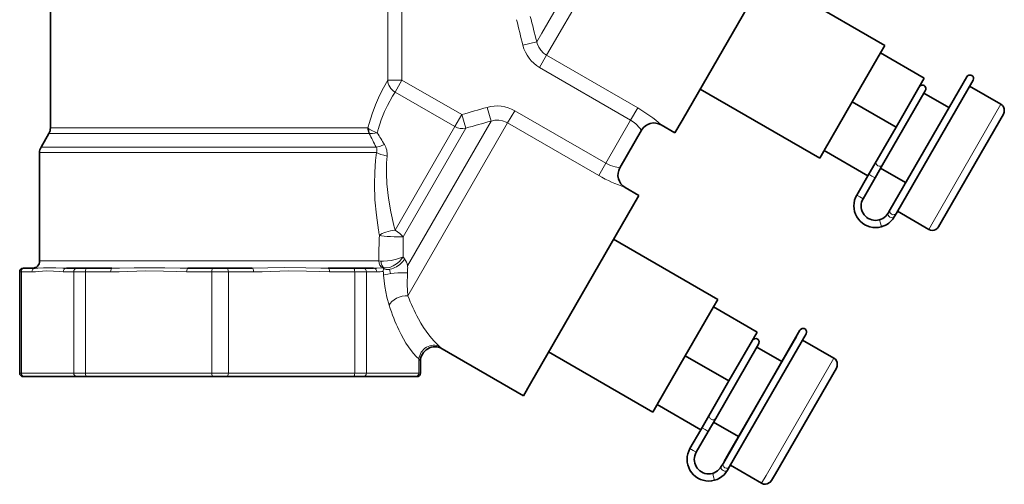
# Model space of a CAD drawing. Extents: x 353 to 846, y 131 to 745.
# Tile 5 of 12: x 699 to 835, y 337 to 401. Entities that reach past the tile are written whole.
import ezdxf

# ---------------------------------------------------------------- set-up
doc = ezdxf.new("R2010")
doc.units = 0

msp = doc.modelspace()

# ---------------------------------------------------------------- linework, layer by layer
at = {"color": 7, "lineweight": 35}
for p, q in [((703.213745, 442.666931), (703.213745, 386.470764)), ((805.713745, 413.515442), (790.693115, 387.498901)), ((830.113464, 393.558868), (819.509888, 375.192902)), ((830.984741, 393.067993), (820.375916, 374.692902)), ((784.713745, 377.142395), (769.693115, 351.125824)), ((807.013428, 358.481995), (796.409851, 340.116028)), ((807.884705, 357.991119), (797.275879, 339.616028))]:
    msp.add_line(p, q, dxfattribs=at)
at = {"color": 7, "lineweight": 13}
for p, q in [((786.364197, 421.515808), (772.716675, 397.877594)), ((783.221558, 420.315186), (771.265137, 399.606049)), ((752.675049, 367.407135), (764.236328, 387.431824)), ((703.213745, 386.470764), (747.162598, 386.470764)), ((752.718872, 363.240326), (766.537292, 387.174591)), ((703.012756, 385.720764), (747.337463, 385.720764)), ((701.914734, 383.818848), (748.33551, 383.818848)), ((701.713745, 383.068848), (748.383179, 383.068848)), ((701.713745, 368.068848), (748.65332, 368.068848))]:
    msp.add_line(p, q, dxfattribs=at)
at = {"color": 7, "lineweight": 35, "ltscale": 0.477833}
for p, q in [((818.766357, 397.896606), (802.213745, 407.453278)), ((809.766357, 382.308136), (793.213745, 391.864807))]:
    msp.add_line(p, q, dxfattribs=at)
at = {"color": 7, "lineweight": 13, "ltscale": 0.243246}
for p, q in [((749.922852, 402.835083), (749.922852, 393.105255)), ((751.898071, 402.835083), (751.898071, 393.105255))]:
    msp.add_line(p, q, dxfattribs=at)
at = {"color": 7, "lineweight": 13, "ltscale": 0.035051}
msp.add_line((770.564087, 398.391876), (771.265137, 399.606049), dxfattribs=at)
at = {"color": 7, "lineweight": 13, "ltscale": 0.049263}
msp.add_line((768.653259, 397.910614), (770.564087, 398.391876), dxfattribs=at)
at = {"color": 7, "lineweight": 13, "ltscale": 0.038966}
msp.add_line((771.937378, 396.527771), (772.716675, 397.877594), dxfattribs=at)
at = {"color": 7, "lineweight": 35, "ltscale": 0.194856}
for p, q in [((814.266357, 390.102356), (818.163513, 396.852356)), ((824.225708, 393.352356), (820.328552, 386.602356)), ((787.229248, 348.214844), (791.126404, 354.964844)), ((797.188599, 351.464844), (793.291443, 344.714844))]:
    msp.add_line(p, q, dxfattribs=at)
at = {"color": 7, "lineweight": 35, "ltscale": 0.030144}
for p, q in [((818.163513, 396.852356), (818.766357, 397.896606)), ((795.023499, 361.714844), (795.626404, 362.759064))]:
    msp.add_line(p, q, dxfattribs=at)
at = {"color": 7, "lineweight": 35, "ltscale": 0.175}
for p, q in [((824.225708, 393.352356), (818.163513, 396.852356)), ((820.328552, 386.602356), (814.266357, 390.102356)), ((816.431458, 379.852356), (810.369263, 383.352356)), ((801.085693, 358.214844), (795.023499, 361.714844)), ((797.188599, 351.464844), (791.126404, 354.964844)), ((793.291443, 344.714844), (787.229248, 348.214844))]:
    msp.add_line(p, q, dxfattribs=at)
at = {"color": 7, "lineweight": 13, "ltscale": 0.048749}
msp.add_line((770.962402, 394.83905), (771.937378, 396.527771), dxfattribs=at)
at = {"color": 7, "lineweight": 13, "ltscale": 0.364054}
for p, q in [((784.548584, 389.246704), (771.937378, 396.527771)), ((783.573608, 387.557953), (770.962402, 394.83905)), ((767.512329, 388.863342), (780.123535, 381.582275)), ((766.537292, 387.174591), (779.148499, 379.893524))]:
    msp.add_line(p, q, dxfattribs=at)
at = {"color": 7, "lineweight": 13, "ltscale": 0.04938}
msp.add_line((751.898071, 393.105255), (749.922852, 393.105255), dxfattribs=at)
at = {"color": 7, "lineweight": 13, "ltscale": 0.047916}
for p, q in [((751.898071, 393.105255), (750.939758, 391.445404)), ((760.187866, 388.319153), (759.229553, 386.659302))]:
    msp.add_line(p, q, dxfattribs=at)
at = {"color": 7, "lineweight": 13, "ltscale": 0.239306}
for p, q in [((751.898071, 393.105255), (760.187866, 388.319153)), ((750.939758, 391.445404), (759.229553, 386.659302))]:
    msp.add_line(p, q, dxfattribs=at)
at = {"color": 7, "lineweight": 35, "ltscale": 0.295875}
for p, q in [((818.455261, 381.366211), (824.372742, 391.615631)), ((795.355225, 346.289337), (801.272705, 356.538757))]:
    msp.add_line(p, q, dxfattribs=at)
at = {"color": 7, "lineweight": 35, "ltscale": 0.125108}
for p, q in [((834.854858, 389.762634), (830.520996, 392.264771)), ((824.854858, 372.442108), (820.520996, 374.944244))]:
    msp.add_line(p, q, dxfattribs=at)
at = {"color": 7, "lineweight": 35, "ltscale": 0.194855}
for p, q in [((810.369263, 383.352356), (814.266357, 390.102356)), ((820.328552, 386.602356), (816.431458, 379.852356)), ((791.126404, 354.964844), (795.023499, 361.714844)), ((797.188599, 351.464844), (801.085693, 358.214844))]:
    msp.add_line(p, q, dxfattribs=at)
at = {"color": 7, "lineweight": 35, "ltscale": 0.100106}
for p, q in [((827.658691, 389.298523), (824.190918, 391.300659)), ((821.658691, 378.906219), (818.190918, 380.908356))]:
    msp.add_line(p, q, dxfattribs=at)
at = {"color": 7, "lineweight": 13, "ltscale": 0.049262}
msp.add_line((763.697693, 389.327301), (764.236328, 387.431854), dxfattribs=at)
at = {"color": 7, "lineweight": 13, "ltscale": 0.04875}
for p, q in [((767.512329, 388.863342), (766.537292, 387.174591)), ((783.573608, 387.557953), (784.548584, 389.246704)), ((780.123535, 381.582275), (779.148499, 379.893524))]:
    msp.add_line(p, q, dxfattribs=at)
at = {"color": 7, "lineweight": 13, "ltscale": 0.469396}
for p, q in [((834.854858, 389.762634), (825.466919, 373.502289)), ((811.714844, 354.625092), (802.326904, 338.364746))]:
    msp.add_line(p, q, dxfattribs=at)
at = {"color": 7, "lineweight": 13, "ltscale": 0.048969}
msp.add_line((760.187866, 388.319153), (760.734985, 386.438354), dxfattribs=at)
at = {"color": 7, "lineweight": 13, "ltscale": 0.172503}
msp.add_line((783.573608, 387.557953), (780.123535, 381.582275), dxfattribs=at)
at = {"color": 7, "lineweight": 35, "ltscale": 0.048967}
for p, q in [((790.693115, 387.498901), (789.713745, 385.802643)), ((769.693115, 351.125824), (768.713745, 349.429565))]:
    msp.add_line(p, q, dxfattribs=at)
at = {"color": 7, "lineweight": 35, "ltscale": 0.422457}
msp.add_line((835.220886, 388.396606), (826.771729, 373.762299), dxfattribs=at)
at = {"color": 7, "lineweight": 13, "ltscale": 0.00488}
msp.add_line((747.316162, 386.35025), (747.162598, 386.470764), dxfattribs=at)
at = {"color": 7, "lineweight": 13, "ltscale": 0.413555}
msp.add_line((759.229553, 386.659302), (750.958435, 372.333344), dxfattribs=at)
at = {"color": 7, "lineweight": 13, "ltscale": 0.433742}
msp.add_line((760.734985, 386.438354), (752.06012, 371.413086), dxfattribs=at)
at = {"color": 7, "lineweight": 35, "ltscale": 0.15}
msp.add_line((785.080627, 386.168182), (782.080627, 380.972046), dxfattribs=at)
at = {"color": 7, "lineweight": 35, "ltscale": 0.05488}
for p, q in [((789.713745, 385.802643), (787.812622, 386.900238)), ((784.713745, 377.142395), (782.812622, 378.23999))]:
    msp.add_line(p, q, dxfattribs=at)
at = {"color": 7, "lineweight": 35, "ltscale": 0.054903}
msp.add_line((703.012756, 385.720764), (701.914734, 383.818848), dxfattribs=at)
at = {"color": 7, "lineweight": 35, "ltscale": 0.027545}
msp.add_line((809.766357, 382.308136), (810.317261, 383.262299), dxfattribs=at)
at = {"color": 7, "lineweight": 35, "ltscale": 0.0026}
for p, q in [((810.317261, 383.262299), (810.369263, 383.352356)), ((787.177246, 348.124756), (787.229248, 348.214844))]:
    msp.add_line(p, q, dxfattribs=at)
at = {"color": 7, "lineweight": 35, "ltscale": 0.375}
msp.add_line((701.713745, 383.068848), (701.713745, 368.068848), dxfattribs=at)
at = {"color": 7, "lineweight": 35, "ltscale": 0.051953}
msp.add_line((817.416199, 379.566498), (818.455261, 381.366211), dxfattribs=at)
at = {"color": 7, "lineweight": 35, "ltscale": 0.076857}
msp.add_line((816.427734, 379.854492), (814.890625, 377.192078), dxfattribs=at)
at = {"color": 7, "lineweight": 35, "ltscale": 0.082977}
for p, q in [((815.756653, 376.692078), (817.416199, 379.566498)), ((792.656555, 341.615204), (794.316101, 344.489624))]:
    msp.add_line(p, q, dxfattribs=at)
at = {"color": 7, "lineweight": 13, "ltscale": 0.012374}
msp.add_line((816.554504, 380.063995), (816.983154, 379.816498), dxfattribs=at)
at = {"color": 7, "lineweight": 13, "ltscale": 0.012501}
for p, q in [((817.416199, 379.566498), (816.983154, 379.816498)), ((815.756653, 376.692078), (815.323608, 376.942078)), ((793.450073, 344.989624), (793.883118, 344.739624)), ((791.790527, 342.115204), (792.223572, 341.865204))]:
    msp.add_line(p, q, dxfattribs=at)
at = {"color": 7, "lineweight": 13, "ltscale": 0.012499}
for p, q in [((814.890625, 377.192078), (815.323608, 376.942078)), ((794.316101, 344.489624), (793.883118, 344.739624)), ((792.656555, 341.615204), (792.223572, 341.865204))]:
    msp.add_line(p, q, dxfattribs=at)
at = {"color": 7, "lineweight": 35, "ltscale": 0.014458}
for p, q in [((819.509888, 375.192902), (819.220703, 374.692078)), ((796.409851, 340.116028), (796.120667, 339.615204)), ((797.275879, 339.616028), (796.986694, 339.115204))]:
    msp.add_line(p, q, dxfattribs=at)
at = {"color": 7, "lineweight": 13, "ltscale": 0.0125}
for p, q in [((818.032166, 373.767334), (818.16803, 373.286163)), ((818.16803, 373.286163), (818.303894, 372.804962)), ((794.932129, 338.69046), (795.067993, 338.20929)), ((795.067993, 338.20929), (795.203857, 337.728088))]:
    msp.add_line(p, q, dxfattribs=at)
at = {"color": 7, "lineweight": 35, "ltscale": 0.014457}
msp.add_line((820.375916, 374.692902), (820.086792, 374.192078), dxfattribs=at)
at = {"color": 7, "lineweight": 35, "ltscale": 0.027544}
for p, q in [((826.771729, 373.762299), (826.220886, 372.808136)), ((786.626404, 347.170593), (787.177246, 348.124756))]:
    msp.add_line(p, q, dxfattribs=at)
at = {"color": 7, "lineweight": 13, "ltscale": 0.030604}
for p, q in [((825.466919, 373.502289), (824.854858, 372.442108)), ((802.326904, 338.364746), (801.714844, 337.304596))]:
    msp.add_line(p, q, dxfattribs=at)
at = {"color": 7, "lineweight": 35, "ltscale": 0.416057}
msp.add_line((795.626404, 362.759064), (781.213745, 371.0802), dxfattribs=at)
at = {"color": 7, "lineweight": 13, "ltscale": 0.000452}
msp.add_line((752.06897, 368.625519), (752.08075, 368.611816), dxfattribs=at)
at = {"color": 7, "lineweight": 35, "ltscale": 0.004758}
for p, q in [((699.460938, 367.068848), (699.651245, 367.068848)), ((699.460938, 352.068848), (699.651245, 352.068848)), ((753.776245, 352.068848), (753.966553, 352.068848))]:
    msp.add_line(p, q, dxfattribs=at)
at = {"color": 7, "lineweight": 35, "ltscale": 0.036139}
msp.add_line((701.096802, 367.068848), (699.651245, 367.068848), dxfattribs=at)
at = {"color": 7, "lineweight": 35, "ltscale": 0.03614}
for p, q in [((706.901184, 367.068848), (705.455566, 367.068848)), ((747.971924, 367.068848), (746.526306, 367.068848))]:
    msp.add_line(p, q, dxfattribs=at)
at = {"color": 7, "lineweight": 35, "ltscale": 0.033824}
for p, q in [((706.901184, 367.068848), (708.25415, 367.068848)), ((745.17334, 367.068848), (746.526306, 367.068848)), ((706.901184, 352.068848), (708.25415, 352.068848)), ((745.17334, 352.068848), (746.526306, 352.068848))]:
    msp.add_line(p, q, dxfattribs=at)
at = {"color": 7, "lineweight": 35, "ltscale": 0.08725}
for p, q in [((711.744141, 367.068848), (708.25415, 367.068848)), ((745.17334, 367.068848), (741.68335, 367.068848))]:
    msp.add_line(p, q, dxfattribs=at)
at = {"color": 7, "lineweight": 35, "ltscale": 0.087248}
for p, q in [((725.757019, 367.068848), (722.26709, 367.068848)), ((731.1604, 367.068848), (727.670471, 367.068848))]:
    msp.add_line(p, q, dxfattribs=at)
at = {"color": 7, "lineweight": 35, "ltscale": 0.047836}
for p, q in [((725.757019, 367.068848), (727.670471, 367.068848)), ((725.757019, 352.068848), (727.670471, 352.068848))]:
    msp.add_line(p, q, dxfattribs=at)
at = {"color": 7, "lineweight": 13, "ltscale": 0.001009}
msp.add_line((748.65332, 368.068848), (748.693665, 368.068848), dxfattribs=at)
at = {"color": 7, "lineweight": 13, "ltscale": 0.000903}
msp.add_line((749.283447, 367.124573), (749.247375, 367.122467), dxfattribs=at)
at = {"color": 7, "lineweight": 13, "ltscale": 0.001426}
msp.add_line((749.377869, 367.048462), (749.360596, 366.99411), dxfattribs=at)
at = {"color": 7, "lineweight": 13, "ltscale": 0.005708}
for p, q in [((698.960938, 366.568848), (699.18927, 366.568848)), ((698.960938, 352.568848), (699.18927, 352.568848)), ((754.23822, 352.568848), (754.466553, 352.568848))]:
    msp.add_line(p, q, dxfattribs=at)
at = {"color": 7, "lineweight": 35, "ltscale": 0.35}
msp.add_line((698.960938, 352.568848), (698.960938, 366.568848), dxfattribs=at)
at = {"color": 7, "lineweight": 13, "ltscale": 0.03614}
msp.add_line((700.634888, 366.568848), (699.18927, 366.568848), dxfattribs=at)
at = {"color": 7, "lineweight": 13, "ltscale": 0.35}
for p, q in [((699.18927, 352.568848), (699.18927, 366.568848)), ((706.439209, 352.568848), (706.439209, 366.568848)), ((708.062805, 352.568848), (708.062805, 366.568848)), ((725.565674, 352.568848), (725.565674, 366.568848)), ((727.861816, 352.568848), (727.861816, 366.568848)), ((745.364685, 352.568848), (745.364685, 366.568848)), ((746.988281, 352.568848), (746.988281, 366.568848))]:
    msp.add_line(p, q, dxfattribs=at)
at = {"color": 7, "lineweight": 13, "ltscale": 0.036139}
for p, q in [((706.439209, 366.568848), (704.993652, 366.568848)), ((748.433838, 366.568848), (746.988281, 366.568848))]:
    msp.add_line(p, q, dxfattribs=at)
at = {"color": 7, "lineweight": 13, "ltscale": 0.04059}
for p, q in [((706.439209, 366.568848), (708.062805, 366.568848)), ((745.364685, 366.568848), (746.988281, 366.568848)), ((706.439209, 352.568848), (708.062805, 352.568848)), ((745.364685, 352.568848), (746.988281, 352.568848))]:
    msp.add_line(p, q, dxfattribs=at)
at = {"color": 7, "lineweight": 13, "ltscale": 0.08725}
for p, q in [((711.552795, 366.568848), (708.062805, 366.568848)), ((745.364685, 366.568848), (741.874695, 366.568848))]:
    msp.add_line(p, q, dxfattribs=at)
at = {"color": 7, "lineweight": 13, "ltscale": 0.087248}
for p, q in [((725.565674, 366.568848), (722.075745, 366.568848)), ((731.351746, 366.568848), (727.861816, 366.568848))]:
    msp.add_line(p, q, dxfattribs=at)
at = {"color": 7, "lineweight": 13, "ltscale": 0.057404}
for p, q in [((725.565674, 366.568848), (727.861816, 366.568848)), ((725.565674, 352.568848), (727.861816, 352.568848))]:
    msp.add_line(p, q, dxfattribs=at)
at = {"color": 7, "lineweight": 35, "ltscale": 0.469395}
msp.add_line((806.518677, 357.625092), (797.130798, 341.364746), dxfattribs=at)
at = {"color": 7, "lineweight": 13, "ltscale": 0.012663}
msp.add_line((757.080322, 356.250824), (757.466553, 355.923126), dxfattribs=at)
at = {"color": 7, "lineweight": 35, "ltscale": 0.324678}
msp.add_line((768.713745, 349.429565), (757.466553, 355.923126), dxfattribs=at)
at = {"color": 7, "lineweight": 35, "ltscale": 0.1}
for p, q in [((804.518677, 354.16098), (801.054565, 356.16098)), ((798.518677, 343.768677), (795.054565, 345.768677))]:
    msp.add_line(p, q, dxfattribs=at)
at = {"color": 7, "lineweight": 35, "ltscale": 0.125}
for p, q in [((811.714844, 354.625092), (807.384705, 357.125092)), ((801.714844, 337.304596), (797.384705, 339.804596))]:
    msp.add_line(p, q, dxfattribs=at)
at = {"color": 7, "lineweight": 35, "ltscale": 0.416058}
msp.add_line((786.626404, 347.170593), (772.213745, 355.49176), dxfattribs=at)
at = {"color": 7, "lineweight": 13, "ltscale": 0.010188}
msp.add_line((754.23822, 354.528595), (754.466553, 354.191071), dxfattribs=at)
at = {"color": 7, "lineweight": 13, "ltscale": 0.048994}
msp.add_line((754.23822, 352.568848), (754.23822, 354.528595), dxfattribs=at)
at = {"color": 7, "lineweight": 35, "ltscale": 0.040556}
msp.add_line((754.466553, 352.568848), (754.466553, 354.191071), dxfattribs=at)
at = {"color": 7, "lineweight": 35, "ltscale": 0.422456}
msp.add_line((812.080872, 353.259064), (803.631775, 338.624756), dxfattribs=at)
at = {"color": 7, "lineweight": 13, "ltscale": 0.181248}
for p, q in [((706.439209, 352.568848), (699.18927, 352.568848)), ((754.23822, 352.568848), (746.988281, 352.568848))]:
    msp.add_line(p, q, dxfattribs=at)
at = {"color": 7, "lineweight": 35, "ltscale": 0.181248}
for p, q in [((706.901184, 352.068848), (699.651245, 352.068848)), ((753.776245, 352.068848), (746.526306, 352.068848))]:
    msp.add_line(p, q, dxfattribs=at)
at = {"color": 7, "lineweight": 13, "ltscale": 0.437572}
for p, q in [((725.565674, 352.568848), (708.062805, 352.568848)), ((745.364685, 352.568848), (727.861816, 352.568848))]:
    msp.add_line(p, q, dxfattribs=at)
at = {"color": 7, "lineweight": 35, "ltscale": 0.437572}
for p, q in [((725.757019, 352.068848), (708.25415, 352.068848)), ((745.17334, 352.068848), (727.670471, 352.068848))]:
    msp.add_line(p, q, dxfattribs=at)
at = {"color": 7, "lineweight": 35, "ltscale": 0.051954}
msp.add_line((794.316101, 344.489624), (795.355225, 346.289337), dxfattribs=at)
at = {"color": 7, "lineweight": 35, "ltscale": 0.075045}
msp.add_line((793.291443, 344.714844), (791.790527, 342.115204), dxfattribs=at)
at = {"color": 7, "lineweight": 35, "ltscale": 0.030604}
msp.add_line((797.130798, 341.364746), (796.518677, 340.304596), dxfattribs=at)
at = {"color": 7, "lineweight": 35, "ltscale": 0.026629}
msp.add_line((803.631775, 338.624756), (803.099182, 337.702301), dxfattribs=at)
at = {"color": 7, "lineweight": 13}
for points in [[(771.937378, 396.527771), (771.50238, 396.836395), (771.131714, 397.220612), (770.83728, 397.667389), (770.628052, 398.161743), (770.564087, 398.391876)], [(747.336914, 387.110809), (747.762024, 388.446686), (748.22998, 389.67981), (748.790894, 390.952698), (749.322998, 392.019531), (749.922852, 393.105255)], [(748.604797, 386.266785), (749.020081, 387.580627), (749.494263, 388.763916), (749.880981, 389.584351), (750.596558, 390.889221), (750.939758, 391.445404)], [(764.236328, 387.431824), (764.763306, 387.540222), (765.299194, 387.551971), (765.826843, 387.46579), (766.328674, 387.283844), (766.537292, 387.174591)], [(783.573608, 387.557953), (784.064575, 387.22876), (784.354248, 386.985748), (784.811707, 386.510681), (785.080627, 386.168182)], [(748.490234, 385.82428), (748.349243, 385.863129), (747.710083, 386.109558), (747.316223, 386.350189)], [(748.490234, 385.82428), (747.817139, 385.702698), (747.379517, 385.710938)], [(748.33551, 383.818848), (748.408142, 383.64328), (748.439392, 383.455963), (748.430054, 383.262665), (748.383179, 383.068848)], [(748.65332, 372.315399), (748.359924, 374.409637), (748.1651, 376.547394), (748.090576, 378.711609), (748.126709, 380.355408), (748.250183, 381.990356), (748.383179, 383.068848)], [(750.789429, 372.975159), (750.355286, 374.859772), (750.019714, 376.782532), (749.807312, 378.728912), (749.74353, 380.193726), (749.771484, 381.647675), (749.842896, 382.594513)], [(782.080627, 380.972046), (781.432495, 381.077698), (780.791077, 381.267853), (780.123535, 381.582275)], [(752.06897, 368.625519), (751.857422, 368.538239), (751.167358, 368.32132), (750.406006, 368.152557), (749.886719, 368.076172), (749.367188, 368.041107), (749.035217, 368.051636)], [(752.06897, 368.625519), (751.901917, 368.400513), (751.546814, 368.018158), (751.138306, 367.673737), (750.683044, 367.383179), (750.220398, 367.187012), (749.729614, 367.100555), (749.410217, 367.125549)], [(705.455566, 367.068848), (704.952332, 367.080414), (703.984863, 367.133545), (702.236755, 367.133209), (701.462402, 367.080414), (701.096802, 367.068848)], [(722.26709, 367.068848), (721.189392, 367.080414), (719.043945, 367.133484), (714.824341, 367.133301), (712.765564, 367.080414), (711.744141, 367.068848)], [(741.68335, 367.068848), (740.661011, 367.080444), (738.600403, 367.133362), (735.682251, 367.157135), (733.320557, 367.106049), (731.1604, 367.068848)], [(749.247375, 367.122467), (748.406616, 367.077698), (747.971924, 367.068848)], [(750.165161, 366.915375), (750.239685, 366.721344), (750.292664, 366.327454)], [(704.993652, 366.568848), (704.419739, 366.596527), (703.663086, 366.667358), (702.649109, 366.706512), (701.630676, 366.635925), (701.130432, 366.590271), (700.634888, 366.568848)], [(722.075745, 366.568848), (720.690247, 366.596527), (718.863464, 366.667358), (716.415588, 366.706512), (713.956909, 366.635925), (712.749084, 366.590271), (711.552795, 366.568848)], [(741.874695, 366.568848), (740.489197, 366.596527), (738.662476, 366.667358), (736.2146, 366.706512), (733.755859, 366.635925), (732.548096, 366.590271), (731.351746, 366.568848)], [(749.345459, 366.09671), (749.515381, 364.531799), (749.796753, 363.075134), (750.118774, 361.937317)], [(752.647766, 366.416534), (752.609985, 364.756866), (752.646851, 363.974884), (752.718872, 363.240356)]]:
    msp.add_lwpolyline(points, dxfattribs=at)
at = {"color": 7, "lineweight": 35}
for points in [[(830.801758, 393.751007), (830.681091, 393.80069), (830.407593, 393.792084), (830.212158, 393.677948), (830.113464, 393.558868)], [(824.218994, 392.349304), (824.105103, 392.397125), (823.845337, 392.395477), (823.660339, 392.302032), (823.549561, 392.182617)], [(824.218994, 392.349304), (824.322327, 392.269653), (824.45166, 392.022247), (824.444397, 391.797729), (824.372742, 391.615631)], [(835.202576, 388.364899), (835.315857, 388.661377), (835.32019, 389.124298), (835.220886, 389.396606), (835.061523, 389.603302), (834.854858, 389.762634)], [(824.854858, 372.442108), (825.096191, 372.342773), (825.354858, 372.308136), (825.626709, 372.350372), (825.854858, 372.442108), (826.049255, 372.595337), (826.225708, 372.816528)], [(807.701721, 358.674133), (807.581055, 358.723785), (807.307495, 358.71521), (807.112061, 358.601074), (807.013428, 358.481995)], [(801.118958, 357.27243), (800.998291, 357.322113), (800.721558, 357.311676), (800.529541, 357.196045), (800.418945, 357.060089)], [(801.118958, 357.27243), (801.22229, 357.19278), (801.351624, 356.945374), (801.34436, 356.720825), (801.272705, 356.538757)], [(812.074707, 353.248383), (812.179016, 353.516083), (812.180237, 353.999939), (812.080872, 354.259064), (811.921509, 354.465759), (811.714844, 354.625092)], [(803.099182, 337.702301), (802.899048, 337.455963), (802.500305, 337.220734), (802.214844, 337.170593), (801.956177, 337.205231), (801.714844, 337.304596)]]:
    msp.add_lwpolyline(points, dxfattribs=at)
at = {"color": 7, "lineweight": 13}
for centre, radius, start, end in [((1341.565918, 542.377197), 590.846333, 193.79863, 194.152748), ((1543.35376, 595.243408), 797.467428, 194.029449, 194.29095), ((773.433105, 399.097687), 4.924159, 193.947419, 239.879225), ((924.990356, -178.874207), 590.650675, 105.847407, 106.201642), ((765.05957, 384.594299), 4.924162, 60.120787, 106.052573), ((774.202271, 371.422241), 20.610456, 48.673584, 59.866697), ((980.32489, -380.859192), 798.101081, 105.709096, 105.970385), ((770.840515, 380.363831), 24.452799, 163.983266, 165.537653), ((748.83844, 386.46521), 1.675668, 179.809702, 206.379524), ((748.864685, 386.178284), 1.55748, 173.662368, 197.465499), ((765.349731, 381.69519), 17.357759, 164.729573, 166.23839), ((747.335144, 385.616699), 0.104136, 64.804439, 88.744511), ((806.302795, 414.299744), 65.492594, 205.882027, 207.73671), ((803.580505, 417.521271), 63.558199, 209.914598, 211.64642), ((747.338196, 382.840088), 2.516879, 354.400266, 31.992524), ((789.411255, 397.764709), 20.609131, 240.13283, 251.326656), ((800.802612, 380.778717), 52.831624, 189.218169, 189.998941), ((794.125183, 384.046936), 44.727761, 194.331795, 195.182003), ((829.211243, 368.027649), 80.517468, 177.45315, 179.97069), ((833.229126, 370.281555), 81.176971, 179.201324, 181.168927), ((750.194885, 367.010345), 2.474086, 33.155326, 40.338418), ((749.637024, 366.677856), 3.123774, 13.498137, 32.664273), ((748.649963, 363.855225), 4.213944, 84.754957, 89.406309), ((749.356689, 365.844482), 1.282182, 87.605823, 93.274545), ((751.044067, 366.510437), 1.751631, 163.970821, 170.890254), ((749.906616, 366.872803), 0.55709, 153.015649, 161.623149), ((771.42572, 365.147003), 18.82083, 174.9059, 176.132301), ((749.734497, 367.093781), 2.957416, 354.652394, 6.082498), ((748.289795, 375.585419), 9.018301, 270.915291, 276.535396), ((749.833984, 366.713531), 0.524981, 171.866957, 189.72307), ((769.219482, 367.45578), 19.920454, 182.39067, 183.912081), ((779.868835, 373.876892), 29.15826, 201.393787, 208.238292)]:
    msp.add_arc(centre, radius, start, end, dxfattribs=at)
at = {"color": 7, "lineweight": 35}
for centre, radius, start, end in [((830.551758, 393.317993), 0.5, 329.999999, 60.000002), ((701.713745, 386.470764), 1.5, 329.999999, 0), ((786.812622, 385.168182), 2.000003, 60.000008, 149.999915), ((703.213745, 383.068848), 1.5, 149.999997, 179.999995), ((783.812622, 379.972046), 2.000003, 150.000079, 239.999997), ((817.488708, 375.692078), 3, 149.999997, 330.000003), ((817.488708, 375.692078), 2, 149.999997, 330.000225), ((699.460938, 366.568848), 0.5, 90.000003, 180.000005), ((700.713745, 368.068848), 1, 269.999997, 0), ((807.451721, 358.241119), 0.5, 329.999999, 60.000002), ((756.466553, 354.191071), 2, 60.000002, 179.999991), ((699.460938, 352.568848), 0.5, 180.000005, 269.999997), ((753.966553, 352.568848), 0.5, 269.999997, 0), ((794.388611, 340.615204), 3, 149.999997, 330.000003), ((794.388611, 340.615204), 2, 149.999997, 330.000225)]:
    msp.add_arc(centre, radius, start, end, dxfattribs=at)
at = {"color": 7, "lineweight": 13}
for centre, major_axis, ratio, start_param, end_param in [((751.898071, 393.105255), (1.693054, -1.064667), 0.958259, 3.7223448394, 4.7485791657), ((760.187866, 388.319153), (-1.732056, 1), 0.958315, 1.5707963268, 2.3561944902), ((749.845642, 384.818848), (1.769836, 0.931488), 0.209345, 3.5902120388, 4.3919342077), ((750.116699, 383.068848), (1.976562, -0.30545), 0.256557, 3.6837276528, 4.6131252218), ((818.022217, 381.616211), (-0.432983, 0.25), 0.831261, 0.1305719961, 1.5707963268), ((818.022217, 381.616211), (0.432983, -0.25), 0.831261, 4.7123889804, 6.2831853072), ((819.942871, 374.942902), (-0.432983, 0.25), 0.928884, 6.2831853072, 7.853981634), ((819.653748, 374.442078), (0.432983, -0.25), 0.697564, 3.1415926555, 6.2831853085), ((819.942871, 374.942902), (0.432983, -0.25), 0.928884, 4.7123889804, 6.2831853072), ((750.538269, 371.60556), (-1.964722, -0.373962), 0.330905, 4.4343838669, 5.7611909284), ((750.538269, 371.60556), (-1.732056, 1), 0.420199, 3.926990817, 4.7123889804), ((750.538269, 371.60556), (1.99762, -0.09787), 0.091383, 3.633717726, 5.5830148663), ((750.654175, 368.39975), (1.668823, 1.102295), 0.6133, 3.5259638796, 5.4366179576), ((699.651245, 366.568848), (0, -0.5), 0.92388, 3.1415926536, 4.7123889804), ((701.096802, 366.568848), (0, -0.5), 0.92388, 3.1415926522, 4.71238898), ((705.455566, 366.568848), (0, -0.5), 0.92388, 3.1415926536, 4.7123889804), ((706.901184, 366.568848), (0, -0.5), 0.92388, 3.1415926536, 4.7123889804), ((708.25415, 366.568848), (0, -0.5), 0.382683, 3.1415926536, 4.7123889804), ((711.744141, 366.568848), (0, -0.5), 0.382683, 3.1415926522, 4.71238898), ((722.26709, 366.568848), (0, -0.5), 0.382683, 3.1415926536, 4.7123889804), ((725.757019, 366.568848), (0, -0.5), 0.382683, 3.1415926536, 4.7123889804), ((727.670471, 366.568848), (0, -0.5), 0.382683, 1.5707963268, 3.1415926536), ((731.1604, 366.568848), (0, -0.5), 0.382683, 1.5707963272, 3.1415926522), ((741.68335, 366.568848), (0, -0.5), 0.382683, 1.5707963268, 3.1415926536), ((745.17334, 366.568848), (0, -0.5), 0.382684, 1.5707963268, 3.1415926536), ((746.526306, 366.568848), (0, -0.5), 0.92388, 1.5707963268, 3.1415926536), ((747.971924, 366.568848), (0, -0.5), 0.92388, 1.5707975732, 3.1415872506), ((749.572815, 368.068848), (0, 1), 0.879196, 1.5707963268, 2.8061678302), ((749.743591, 368.052399), (-0.170227, -0.985413), 0.703128, 4.834040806, 6.0379115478), ((751.193176, 366.09671), (1.995361, 0.136444), 0.16251, 0.7429141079, 2.7433066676), ((751.966553, 361.937317), (1.89856, 0.628937), 0.604684, 0.9740456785, 2.6403929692), ((755.029175, 374.733429), (1.713989, -21.212708), 0.341982, 5.3320193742, 5.5512902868), ((756.87323, 374.673126), (3.002258, -19.438477), 0.354015, 5.5051360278, 5.8993889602), ((755.028625, 374.725983), (1.714905, -21.205536), 0.342029, 5.5511171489, 5.944750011), ((756.085938, 354.528595), (-1.317322, -1.504883), 0.876032, 3.3638439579, 5.366590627), ((699.651245, 352.568848), (0, 0.5), 0.92388, 1.5707963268, 3.1415926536), ((706.901184, 352.568848), (0, 0.5), 0.92388, 1.5707963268, 3.1415926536), ((708.25415, 352.568848), (0, 0.5), 0.382683, 1.5707963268, 3.1415926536), ((725.757019, 352.568848), (0, 0.5), 0.382683, 1.5707963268, 3.1415926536), ((727.670471, 352.568848), (0, 0.5), 0.382683, 3.1415926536, 4.7123889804), ((745.17334, 352.568848), (0, 0.5), 0.382683, 3.1415926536, 4.7123889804), ((746.526306, 352.568848), (0, 0.5), 0.92388, 3.1415926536, 4.7123889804), ((753.776245, 352.568848), (0, 0.5), 0.92388, 3.1415926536, 4.7123889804), ((794.92218, 346.539337), (-0.432983, 0.25), 0.831261, 6.2831853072, 7.853981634), ((794.92218, 346.539337), (0.432983, -0.25), 0.831261, 4.7123889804, 6.2831853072), ((796.553711, 339.365204), (0.432983, -0.25), 0.697564, 3.1415926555, 6.2831853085), ((796.842834, 339.866028), (-0.432983, 0.25), 0.928884, 6.2831853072, 7.853981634), ((796.842834, 339.866028), (0.432983, -0.25), 0.928884, 4.7123889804, 6.2831853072)]:
    msp.add_ellipse(centre, major_axis=major_axis, ratio=ratio, start_param=start_param, end_param=end_param, dxfattribs=at)

doc.saveas('drawing.dxf')
